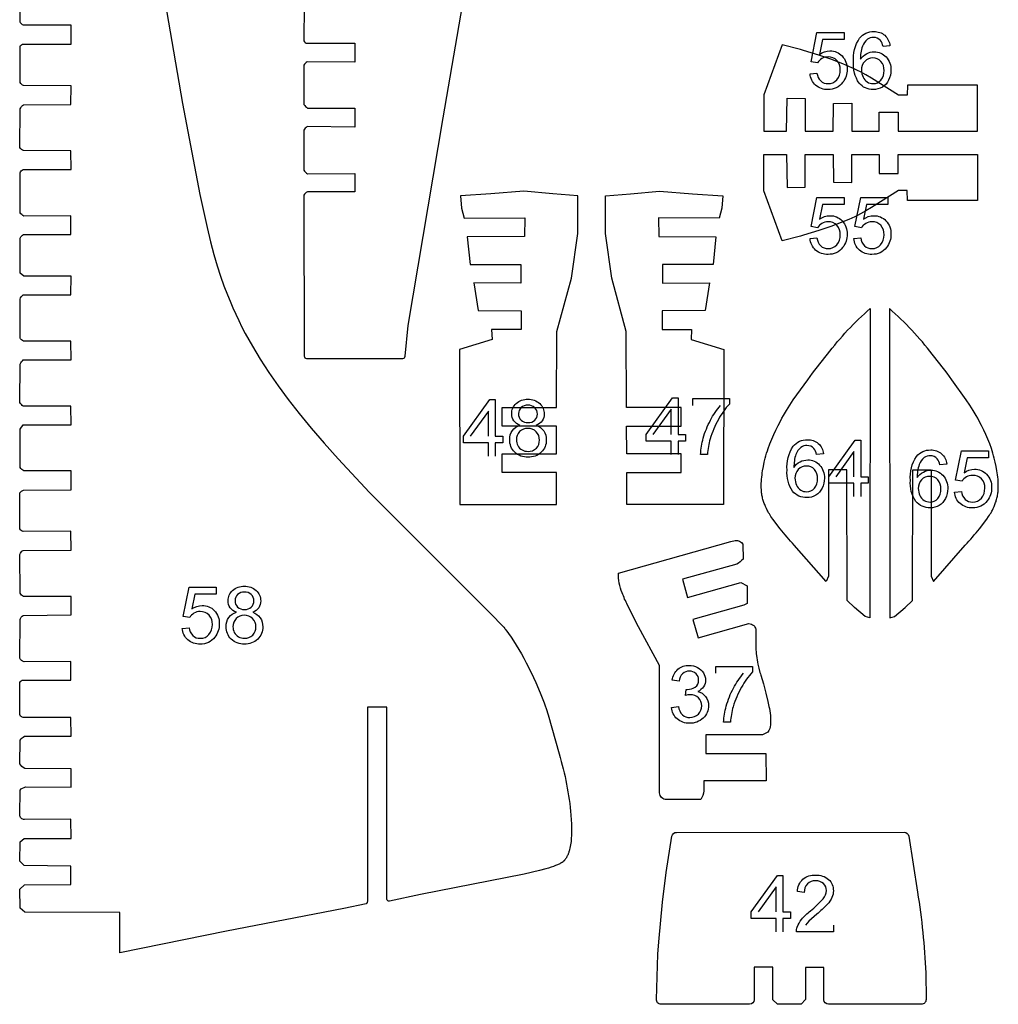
# Model space of a CAD drawing. Extents: x -306 to 77, y -230 to 818.
# Tile 1 of 15: x -303 to -131, y -230 to -56. Entities that reach past the tile are written whole.
import ezdxf

# ---------------------------------------------------------------- set-up
doc = ezdxf.new("R2010")
doc.units = 0
for name, color, linetype in [('DEFAULT', 18, 'CONTINUOUS'), ('LAYER_1', 18, 'CONTINUOUS'), ('LETTERS', 1, 'CONTINUOUS')]:
    doc.layers.add(name, color=color, linetype=linetype)

msp = doc.modelspace()

# ---------------------------------------------------------------- linework, layer by layer
at = {"layer": 'DEFAULT'}
for points in [[(-208.47, -127.87), (-218.04, -127.87), (-218.04, -124.58), (-208.46, -124.58), (-208.41, -111.26), (-205.86, -101.87), (-204.74, -94.01), (-204.74, -87.37), (-209.12, -87.02), (-214.23, -86.56), (-220.05, -87.02), (-225.35, -87.37), (-225.2, -89.57), (-224.71, -91.31), (-214.05, -91.25), (-214.14, -94.55), (-224.18, -94.57), (-223.67, -99.47), (-214.76, -99.47), (-214.75, -102.73), (-223.01, -102.68), (-222.26, -107.56), (-214.71, -107.58), (-214.69, -110.9), (-219.89, -110.87), (-219.82, -112.63), (-225.56, -114.42), (-225.51, -141.67), (-208.51, -141.67), (-208.5, -136.02), (-218.04, -136.02), (-218.04, -132.73), (-208.48, -132.73), (-208.47, -127.87)], [(-196.15, -127.87), (-186.58, -127.87), (-186.58, -124.58), (-196.16, -124.58), (-196.21, -111.26), (-198.76, -101.87), (-199.88, -94.01), (-199.88, -87.37), (-195.49, -87.02), (-190.39, -86.56), (-184.57, -87.02), (-179.26, -87.37), (-179.42, -89.57), (-179.91, -91.31), (-190.57, -91.25), (-190.48, -94.55), (-180.44, -94.57), (-180.95, -99.47), (-189.85, -99.47), (-189.87, -102.73), (-181.6, -102.68), (-182.35, -107.56), (-189.9, -107.58), (-189.93, -110.9), (-184.72, -110.87), (-184.8, -112.63), (-179.06, -114.42), (-179.11, -141.67), (-196.1, -141.67), (-196.12, -136.02), (-186.58, -136.02), (-186.58, -132.73), (-196.13, -132.73), (-196.15, -127.87)]]:
    msp.add_lwpolyline(points, dxfattribs=at)
at = {"layer": 'LAYER_1'}
for points in [[(-278.31, -47.55), (-274.26, -71.16), (-271.21, -87.16), (-269.92, -92.97), (-269.31, -95.44), (-268.72, -97.67), (-268.13, -99.68), (-267.55, -101.52), (-266.96, -103.21), (-266.35, -104.78), (-265.89, -105.93), (-265.4, -107.06), (-264.88, -108.19), (-264.35, -109.32), (-263.79, -110.45), (-263.2, -111.58), (-262.59, -112.71), (-261.95, -113.84), (-260.57, -116.12), (-259.08, -118.43), (-257.44, -120.79), (-255.66, -123.2), (-253.73, -125.67), (-251.63, -128.23), (-249.35, -130.89), (-246.9, -133.64), (-241.39, -139.52), (-219.67, -161.22), (-218.27, -162.7), (-217.77, -163.26), (-217.58, -163.49), (-217.49, -163.59), (-217.42, -163.68), (-216.94, -164.32), (-216.48, -164.97), (-216.02, -165.66), (-215.57, -166.37), (-215.11, -167.14), (-214.66, -167.91), (-214.23, -168.69), (-213.81, -169.48), (-212.94, -171.22), (-212.13, -172.98), (-211.37, -174.76), (-210.65, -176.56), (-210.48, -177.05), (-210.3, -177.56), (-209.94, -178.65), (-208.01, -185.52, -0.048796), (-205.94, -196.29), (-205.88, -197.13), (-205.84, -197.8), (-205.82, -198.48), (-205.82, -199.13), (-205.84, -199.79), (-205.88, -200.37), (-205.9, -200.65), (-205.93, -200.94), (-205.97, -201.23), (-206.01, -201.51), (-206.06, -201.8), (-206.12, -202.08), (-206.18, -202.34), (-206.22, -202.46), (-206.25, -202.59), (-206.29, -202.72), (-206.33, -202.84), (-206.38, -202.97), (-206.42, -203.09), (-206.46, -203.19), (-206.5, -203.28), (-206.55, -203.38), (-206.59, -203.47), (-206.64, -203.57), (-206.69, -203.66), (-206.74, -203.75), (-206.79, -203.84), (-206.85, -203.92), (-206.9, -204), (-206.96, -204.08), (-207.01, -204.15), (-207.04, -204.18), (-207.06, -204.21), (-207.11, -204.26), (-207.16, -204.31), (-207.21, -204.37), (-207.24, -204.4), (-207.28, -204.43), (-207.32, -204.47), (-207.36, -204.5), (-207.4, -204.53), (-207.44, -204.56), (-207.49, -204.6), (-207.54, -204.63), (-207.59, -204.66), (-207.65, -204.7), (-207.76, -204.76), (-207.89, -204.83), (-208.02, -204.9), (-208.17, -204.96), (-208.32, -205.03), (-208.48, -205.1), (-208.65, -205.17), (-209.03, -205.3), (-209.44, -205.44), (-209.89, -205.59), (-210.38, -205.73), (-211.49, -206.03), (-214.2, -206.67), (-232.4, -210.24), (-237.83, -211.42, -0.469429), (-238.32, -211.06), (-238.34, -177.31), (-241.72, -177.31), (-241.69, -211.34), (-241.79, -211.65), (-241.97, -211.9), (-245.87, -212.71), (-266.49, -216.68), (-285.27, -220.53), (-285.24, -216.09), (-285.26, -213.41), (-301.96, -213.38), (-302.77, -212.62), (-302.87, -209.3), (-302.01, -208.53), (-293.89, -208.51), (-293.89, -205.24), (-302.11, -205.16), (-302.87, -204.4), (-302.82, -200.98), (-302.11, -200.37), (-293.84, -200.39), (-293.91, -197.02), (-302.04, -197.04, -0.416449), (-302.84, -196.25), (-302.82, -191.87, -0.13168), (-301.83, -191.31), (-293.85, -191.36), (-293.85, -188.12), (-301.98, -188.09, -0.138237), (-302.85, -187.25), (-302.8, -183.1, -0.128158), (-302.03, -182.42), (-293.85, -182.39), (-293.86, -179.12), (-302.01, -179.1, -0.413981), (-302.85, -178.61), (-302.83, -172.97, -0.304143), (-302.24, -172.53), (-293.87, -172.55), (-293.86, -169.28), (-302.11, -169.3, -0.323596), (-302.83, -168.67), (-302.81, -161.89, -0.170128), (-302.28, -161.17), (-293.84, -161.09), (-293.85, -157.81), (-302.18, -157.81), (-302.57, -157.58), (-302.82, -157.25), (-302.85, -150.46, -0.155609), (-302.29, -149.72), (-293.85, -149.71), (-293.86, -146.36), (-302.24, -146.43, -0.142564), (-302.87, -145.94), (-302.85, -139.59), (-302.57, -139.33), (-302.19, -139.13), (-293.82, -139.08), (-293.84, -135.73), (-302.15, -135.73, -0.153885), (-302.81, -135.18), (-302.82, -128.39), (-302.28, -127.65), (-293.85, -127.65), (-293.86, -124.35), (-302.24, -124.35, -0.122371), (-302.85, -123.72), (-302.82, -116.96, -0.082135), (-302.24, -116.21), (-293.85, -116.2), (-293.86, -112.95), (-302.22, -112.92, -0.163889), (-302.82, -112.38), (-302.82, -105.56, -0.186971), (-302.26, -104.8), (-293.87, -104.79), (-293.85, -101.51), (-302.17, -101.5), (-302.81, -100.97), (-302.79, -94.8, -0.110047), (-302.2, -94.15), (-293.86, -94.15), (-293.88, -90.9), (-302.12, -90.93, -0.142201), (-302.8, -90.35), (-302.82, -83.34, -0.17658), (-302.28, -82.75), (-293.83, -82.74), (-293.86, -79.49), (-302.19, -79.41, -0.154424), (-302.84, -78.9), (-302.8, -72.08, -0.130698), (-302.23, -71.36), (-293.87, -71.32), (-293.83, -68.03), (-302.23, -68, -0.15459), (-302.79, -67.44), (-302.8, -61.13, -0.362546), (-302.2, -60.68), (-293.83, -60.68), (-293.84, -57.38), (-302.22, -57.39, -0.154037), (-302.82, -56.8), (-302.8, -49.94, -0.126319)], [(-252.91, -87.25), (-252.85, -115.55, 0.414252), (-252.44, -115.96), (-235.5, -115.96, 0.398036), (-235.09, -115.57), (-234.56, -110.19), (-228.4, -73.68), (-224.35, -50.07)], [(-252.88, -53.78), (-252.89, -60.1, 0.362503), (-252.29, -60.54), (-243.92, -60.54), (-243.93, -63.85), (-252.31, -63.84, 0.154311), (-252.91, -64.42), (-252.89, -71.29, 0.126379), (-252.25, -71.94), (-243.93, -71.96), (-243.93, -75.29), (-252.35, -75.21, 0.142467), (-252.93, -75.84), (-252.93, -82.87, 0.150771), (-252.25, -83.48), (-243.94, -83.44), (-243.95, -86.66), (-252.29, -86.66, 0.13669), (-252.91, -87.25)], [(-161.06, -155.2), (-166.67, -148.82, -0.015408), (-169.17, -145.91), (-170.46, -144.21), (-170.77, -143.77), (-170.92, -143.55), (-171.06, -143.32), (-171.2, -143.1), (-171.33, -142.86), (-171.45, -142.63), (-171.57, -142.39), (-171.73, -142.04), (-171.88, -141.68), (-171.95, -141.5), (-172.01, -141.31), (-172.07, -141.13), (-172.13, -140.94), (-172.19, -140.76), (-172.24, -140.57), (-172.28, -140.38), (-172.32, -140.19), (-172.36, -140), (-172.39, -139.81), (-172.42, -139.62), (-172.44, -139.43), (-172.46, -139.06), (-172.48, -138.69), (-172.48, -138.32), (-172.47, -137.95), (-172.45, -137.57), (-172.43, -137.2), (-172.39, -136.83), (-172.35, -136.45), (-172.3, -136.08), (-172.24, -135.71), (-172.1, -134.96), (-171.95, -134.23), (-171.77, -133.51), (-171.66, -133.09), (-171.54, -132.66), (-171.41, -132.24), (-171.27, -131.82), (-170.97, -130.99), (-170.64, -130.17), (-170.29, -129.36), (-169.91, -128.56), (-169.52, -127.76), (-169.12, -126.98), (-168.86, -126.5), (-168.59, -126.03), (-168.04, -125.1), (-167.45, -124.18), (-166.85, -123.28), (-164.32, -119.73, -0.014194), (-160.85, -115.24, -0.051547), (-153.32, -107.18), (-153.37, -161.58), (-154.2, -161.36), (-156.1, -159.75), (-157.38, -158.52), (-157.43, -135.58), (-160.64, -135.58), (-160.67, -154.28), (-161.06, -155.2)], [(-142.22, -155.2), (-136.61, -148.82, 0.015408), (-134.11, -145.91), (-132.81, -144.21), (-132.51, -143.77), (-132.36, -143.55), (-132.22, -143.32), (-132.08, -143.1), (-131.95, -142.86), (-131.83, -142.63), (-131.71, -142.39), (-131.55, -142.04), (-131.48, -141.86), (-131.4, -141.68), (-131.33, -141.5), (-131.27, -141.31), (-131.2, -141.13), (-131.15, -140.94), (-131.09, -140.76), (-131.04, -140.57), (-131, -140.38), (-130.95, -140.19), (-130.92, -140), (-130.89, -139.81), (-130.86, -139.62), (-130.84, -139.43), (-130.82, -139.06), (-130.8, -138.69), (-130.8, -138.32), (-130.81, -137.95), (-130.82, -137.57), (-130.85, -137.2), (-130.89, -136.83), (-130.93, -136.45), (-130.98, -136.08), (-131.04, -135.71), (-131.18, -134.96), (-131.33, -134.23), (-131.51, -133.51), (-131.62, -133.09), (-131.74, -132.66), (-131.87, -132.24), (-132.01, -131.82), (-132.31, -130.99), (-132.64, -130.17), (-132.99, -129.36), (-133.37, -128.56), (-133.76, -127.76), (-134.16, -126.98), (-134.42, -126.5), (-134.69, -126.03), (-135.24, -125.1), (-135.83, -124.18), (-136.43, -123.28), (-138.96, -119.73, 0.014205), (-142.43, -115.24, 0.051525), (-149.96, -107.18), (-149.9, -161.58), (-149.08, -161.36), (-147.17, -159.75), (-145.9, -158.52), (-145.85, -135.58), (-142.63, -135.58), (-142.61, -154.28), (-142.22, -155.2)], [(-171.64, -190.25), (-182.56, -190.26), (-182.59, -192.02, -0.142161), (-183.12, -193.56), (-189.14, -193.53, -0.425222), (-190.37, -192.37), (-190.37, -169.98), (-194.09, -163.15), (-196, -159.35, -0.031723), (-196.93, -157.18, -0.099027), (-197.61, -153.72), (-177.83, -148.15), (-177.08, -147.97, -0.300951), (-175.71, -148.66), (-175.69, -151.27, -0.073031), (-176.78, -152.17), (-186.35, -154.77), (-185.47, -158.01), (-176.08, -155.36), (-174.96, -155.94), (-174.96, -159.06), (-175.52, -159.34), (-184.53, -161.88), (-183.58, -165.08), (-174.64, -162.57, -0.090997), (-173.81, -162.91, -0.097497), (-173.43, -163.59), (-173.43, -166.5), (-173.41, -167.08), (-173.38, -167.66), (-173.35, -167.95), (-173.32, -168.24), (-173.27, -168.62), (-173.22, -168.99), (-173.15, -169.36), (-173.07, -169.73), (-172.9, -170.47), (-172.71, -171.2), (-172.64, -171.45), (-172.57, -171.7), (-172.1, -173.19), (-171.66, -174.81), (-171.31, -176.33), (-171.31, -176.33), (-171.13, -177.16, -0.083999), (-170.87, -180.39, -0.153223), (-171.31, -181.69), (-172.28, -182.17), (-182.2, -182.17), (-182.2, -185.44), (-171.65, -185.44), (-171.64, -190.25)], [(-164.7, -223.06), (-164.72, -227.2), (-164.69, -228.73), (-165.44, -229.53), (-169.61, -229.51), (-170.43, -228.75), (-170.44, -223.03), (-173.7, -223.01), (-173.71, -228.74, -0.414185), (-174.53, -229.55), (-190.11, -229.55, -0.430377), (-190.92, -228.69), (-190.64, -220.73), (-190.64, -220.73), (-190.5, -218.58), (-189.86, -211.58), (-189.19, -206.35), (-189.19, -206.35), (-188.2, -200, -0.372235), (-187.38, -199.32), (-147.34, -199.29, -0.369184), (-146.54, -199.99), (-145.01, -209.84, -0.02865), (-143.56, -224.03), (-143.56, -224.03), (-143.5, -228.73, -0.417772), (-144.32, -229.55), (-160.65, -229.55, -0.414097), (-161.46, -228.74), (-161.46, -223.06), (-164.7, -223.06)]]:
    msp.add_lwpolyline(points, format="xyb", dxfattribs=at)
for points in [[(-172, -76), (-168.05, -76), (-167.94, -70.23), (-164.78, -70.28), (-164.78, -76), (-159.83, -76), (-159.8, -71.15), (-156.56, -71.1), (-156.56, -76), (-151.72, -76), (-151.74, -72.68), (-148.42, -72.68), (-148.4, -76), (-134.47, -76), (-134.47, -67.93), (-146.77, -67.91), (-146.82, -69.69), (-148.33, -69.69), (-153.1, -66.7), (-154.07, -66.12), (-155.06, -65.58), (-155.55, -65.32), (-156.05, -65.08), (-157.07, -64.61), (-158.11, -64.18), (-159.17, -63.76), (-160.23, -63.37), (-162.38, -62.65), (-165.05, -61.8), (-165.58, -61.65), (-168.79, -60.84), (-172, -69.64), (-172, -76)], [(-172, -80.13), (-168.05, -80.13), (-167.94, -85.9), (-164.78, -85.85), (-164.78, -80.13), (-159.83, -80.13), (-159.8, -84.98), (-156.56, -85.03), (-156.56, -80.13), (-151.72, -80.13), (-151.74, -83.45), (-148.42, -83.45), (-148.4, -80.13), (-134.47, -80.13), (-134.47, -88.19), (-146.77, -88.22), (-146.82, -86.43), (-148.33, -86.44), (-153.1, -89.43), (-154.07, -90.01), (-155.06, -90.55), (-155.55, -90.81), (-156.05, -91.05), (-157.07, -91.52), (-158.11, -91.95), (-159.17, -92.36), (-160.23, -92.75), (-162.38, -93.48), (-165.05, -94.32), (-165.58, -94.47), (-168.79, -95.29), (-172, -86.48), (-172, -80.13)]]:
    msp.add_lwpolyline(points, dxfattribs=at)
at = {"layer": 'LETTERS'}
for points in [[(-163.9, -65.91), (-162.69, -65.79, 0.172827), (-162.03, -67.18, 0.19315), (-160.74, -67.65, 0.222694), (-159.2, -66.99, 0.190048), (-158.6, -65.21, 0.196067), (-159.17, -63.56, 0.214435), (-160.74, -62.95, 0.140394), (-161.83, -63.24, 0.122103), (-162.57, -63.98), (-163.72, -63.8), (-162.69, -58.68), (-157.93, -58.68), (-157.93, -59.88), (-161.71, -59.88), (-162.23, -62.5, -0.161043), (-160.4, -61.87, -0.21325), (-158.26, -62.78, -0.200352), (-157.39, -65.11, -0.172468), (-158.17, -67.46, -0.244519), (-160.74, -68.68, -0.190188), (-162.93, -67.92, -0.194762), (-163.9, -65.91)], [(-149.86, -60.97), (-151.07, -61.09, 0.126501), (-151.53, -60.04, 0.214441), (-152.75, -59.52, 0.155606), (-153.81, -59.85, 0.132823), (-154.69, -61.07, 0.091829), (-155.04, -63.37, -0.131952), (-153.96, -62.38, -0.119806), (-152.62, -62.05, -0.213787), (-150.54, -62.95, -0.199696), (-149.68, -65.28, -0.118427), (-150.08, -67.02, -0.143669), (-151.19, -68.25, -0.139573), (-152.79, -68.68, -0.230165), (-155.28, -67.55, -0.173379), (-156.25, -63.84, -0.167201), (-155.18, -59.64, -0.237815), (-152.68, -58.5, -0.187038), (-150.76, -59.15, -0.188201), (-149.86, -60.97)], [(-154.86, -65.28, 0.112533), (-154.59, -66.48, 0.144169), (-153.84, -67.35, 0.145127), (-152.8, -67.65, 0.22507), (-151.44, -67.03, 0.187105), (-150.88, -65.34, 0.1924), (-151.43, -63.73, 0.219238), (-152.85, -63.13, 0.208392), (-154.27, -63.73, 0.204963), (-154.86, -65.28)], [(-163.9, -94.9), (-162.69, -94.78, 0.172827), (-162.03, -96.18, 0.19315), (-160.74, -96.65, 0.222694), (-159.2, -95.98, 0.190048), (-158.6, -94.21, 0.196067), (-159.17, -92.56, 0.214435), (-160.74, -91.95, 0.140394), (-161.83, -92.24, 0.122103), (-162.57, -92.98), (-163.72, -92.79), (-162.69, -87.67), (-157.93, -87.67), (-157.93, -88.88), (-161.71, -88.88), (-162.23, -91.49, -0.161043), (-160.4, -90.87, -0.21325), (-158.26, -91.77, -0.200352), (-157.39, -94.11, -0.172468), (-158.17, -96.46, -0.244519), (-160.74, -97.67, -0.190188), (-162.93, -96.92, -0.194762), (-163.9, -94.9)], [(-156.19, -94.9), (-154.98, -94.78, 0.172827), (-154.32, -96.18, 0.19315), (-153.03, -96.65, 0.222694), (-151.49, -95.98, 0.190048), (-150.88, -94.21, 0.196067), (-151.46, -92.56, 0.214435), (-153.03, -91.95, 0.140394), (-154.12, -92.24, 0.122103), (-154.86, -92.98), (-156.01, -92.79), (-154.98, -87.67), (-150.22, -87.67), (-150.22, -88.88), (-154, -88.88), (-154.52, -91.49, -0.161043), (-152.69, -90.87, -0.21325), (-150.55, -91.77, -0.200352), (-149.68, -94.11, -0.172468), (-150.46, -96.46, -0.244519), (-153.03, -97.67, -0.190188), (-155.22, -96.92, -0.194762), (-156.19, -94.9)], [(-214.91, -127.74, -0.154301), (-216, -126.95, -0.156053), (-216.36, -125.72, -0.214883), (-215.58, -123.9, -0.197968), (-213.52, -123.16, -0.198952), (-211.43, -123.92, -0.214096), (-210.64, -125.75, -0.155234), (-210.99, -126.95, -0.15259), (-212.06, -127.74, -0.165647), (-210.73, -128.71, -0.153221), (-210.28, -130.31, -0.209259), (-211.16, -132.47, -0.203953), (-213.5, -133.34, -0.204604), (-215.83, -132.46, -0.208562), (-216.72, -130.27, -0.159411), (-216.25, -128.64, -0.176935), (-214.91, -127.74)], [(-215.16, -125.68, 0.209471), (-214.71, -126.82, 0.202556), (-213.48, -127.26, 0.203005), (-212.29, -126.82, 0.209754), (-211.84, -125.75, 0.209959), (-212.3, -124.64, 0.203457), (-213.5, -124.19, 0.200999), (-214.7, -124.63, 0.212142), (-215.16, -125.68)], [(-184.53, -124.23), (-184.53, -123.03), (-178.09, -123.03), (-178.09, -124, 0.060347), (-180, -126.69, 0.058125), (-181.47, -130.12, 0.055346), (-181.94, -132.85), (-183.15, -132.85, -0.059451), (-182.68, -130.02, -0.058466), (-181.41, -126.83, -0.057287), (-179.65, -124.23)], [(-215.52, -130.28, 0.112278), (-215.29, -131.29, 0.165133), (-214.55, -132.05, 0.125176), (-213.49, -132.32, 0.209173), (-212.03, -131.76, 0.203875), (-211.48, -130.32, 0.434621), (-213.53, -128.28, 0.212186), (-214.97, -128.85, 0.201219), (-215.52, -130.28)], [(-161.55, -132.73), (-162.76, -132.85, 0.126501), (-163.22, -131.81, 0.214441), (-164.45, -131.29, 0.155606), (-165.5, -131.61, 0.132823), (-166.39, -132.84, 0.091829), (-166.73, -135.14, -0.131952), (-165.65, -134.14, -0.119806), (-164.31, -133.82, -0.213787), (-162.23, -134.72, -0.199696), (-161.37, -137.04, -0.118427), (-161.78, -138.78, -0.143669), (-162.88, -140.02, -0.139573), (-164.49, -140.44, -0.230165), (-166.97, -139.32, -0.173379), (-167.94, -135.61, -0.167201), (-166.87, -131.41, -0.237815), (-164.37, -130.26, -0.187038), (-162.45, -130.92, -0.188201), (-161.55, -132.73)], [(-139.87, -134.54), (-141.08, -134.66, 0.126501), (-141.54, -133.62, 0.214441), (-142.76, -133.09, 0.155606), (-143.82, -133.42, 0.132823), (-144.71, -134.65, 0.091829), (-145.05, -136.94, -0.131952), (-143.97, -135.95, -0.119806), (-142.63, -135.62, -0.213787), (-140.55, -136.52, -0.199696), (-139.69, -138.85, -0.118427), (-140.09, -140.59, -0.143669), (-141.2, -141.82, -0.139573), (-142.8, -142.25, -0.230165), (-145.29, -141.12, -0.173379), (-146.26, -137.42, -0.167201), (-145.19, -133.21, -0.237815), (-142.69, -132.07, -0.187038), (-140.77, -132.73, -0.188201), (-139.87, -134.54)], [(-138.49, -139.48), (-137.28, -139.36, 0.172827), (-136.62, -140.76, 0.19315), (-135.33, -141.23, 0.222694), (-133.78, -140.56, 0.190048), (-133.18, -138.79, 0.196067), (-133.75, -137.13, 0.214435), (-135.33, -136.53, 0.140394), (-136.42, -136.81, 0.122103), (-137.16, -137.55), (-138.3, -137.37), (-137.28, -132.25), (-132.52, -132.25), (-132.52, -133.46), (-136.3, -133.46), (-136.82, -136.07, -0.161043), (-134.99, -135.44, -0.21325), (-132.85, -136.35, -0.200352), (-131.98, -138.69, -0.172468), (-132.76, -141.04, -0.244519), (-135.33, -142.25, -0.190188), (-137.52, -141.49, -0.194762), (-138.49, -139.48)], [(-166.55, -137.04, 0.112533), (-166.28, -138.24, 0.144169), (-165.53, -139.12, 0.145127), (-164.49, -139.42, 0.22507), (-163.13, -138.8, 0.187105), (-162.58, -137.11, 0.1924), (-163.12, -135.49, 0.219238), (-164.54, -134.9, 0.208392), (-165.97, -135.49, 0.204963), (-166.55, -137.04)], [(-144.87, -138.85, 0.112533), (-144.6, -140.05, 0.144169), (-143.85, -140.93, 0.145127), (-142.81, -141.23, 0.22507), (-141.45, -140.61, 0.187105), (-140.9, -138.92, 0.1924), (-141.44, -137.3, 0.219238), (-142.86, -136.71, 0.208392), (-144.29, -137.3, 0.204963), (-144.87, -138.85)], [(-274.29, -163.44), (-273.09, -163.32, 0.172827), (-272.43, -164.72, 0.19315), (-271.13, -165.19, 0.222694), (-269.59, -164.52, 0.190048), (-268.99, -162.75, 0.196067), (-269.56, -161.1, 0.214435), (-271.14, -160.49, 0.140394), (-272.23, -160.77, 0.122103), (-272.97, -161.51), (-274.11, -161.33), (-273.09, -156.21), (-268.33, -156.21), (-268.33, -157.42), (-272.1, -157.42), (-272.62, -160.03, -0.161043), (-270.79, -159.41, -0.21325), (-268.66, -160.31, -0.200352), (-267.78, -162.65, -0.172468), (-268.56, -165, -0.244519), (-271.14, -166.21, -0.190188), (-273.32, -165.45, -0.194762), (-274.29, -163.44)], [(-264.76, -160.61, -0.154301), (-265.86, -159.82, -0.156053), (-266.22, -158.59, -0.214883), (-265.44, -156.77, -0.197968), (-263.37, -156.03, -0.198952), (-261.29, -156.79, -0.214096), (-260.5, -158.62, -0.155234), (-260.85, -159.82, -0.15259), (-261.91, -160.61, -0.165647), (-260.59, -161.58, -0.153221), (-260.13, -163.18, -0.209259), (-261.02, -165.34, -0.203953), (-263.36, -166.21, -0.204604), (-265.69, -165.33, -0.208562), (-266.58, -163.14, -0.159411), (-266.11, -161.51, -0.176935), (-264.76, -160.61)], [(-265.01, -158.55, 0.209471), (-264.56, -159.69, 0.202556), (-263.34, -160.13, 0.203005), (-262.15, -159.69, 0.209754), (-261.7, -158.62, 0.209959), (-262.16, -157.51, 0.203457), (-263.36, -157.06, 0.200999), (-264.56, -157.5, 0.212142), (-265.01, -158.55)], [(-265.37, -163.15, 0.112278), (-265.14, -164.16, 0.165133), (-264.41, -164.92, 0.125176), (-263.35, -165.19, 0.209173), (-261.89, -164.62, 0.203875), (-261.34, -163.19, 0.434621), (-263.39, -161.15, 0.212186), (-264.83, -161.72, 0.201219), (-265.37, -163.15)], [(-188.25, -177.36), (-187.05, -177.18, 0.157208), (-186.33, -178.65, 0.190824), (-185.05, -179.11, 0.207035), (-183.54, -178.51, 0.206792), (-182.95, -177.04, 0.21215), (-183.51, -175.66, 0.201438), (-184.95, -175.12, 0.06086), (-185.83, -175.25), (-185.69, -174.17), (-185.49, -174.18, 0.150126), (-184.11, -173.77, 0.267883), (-183.49, -172.52, 0.212216), (-183.95, -171.41, 0.201176), (-185.13, -170.97, 0.194147), (-186.32, -171.41, 0.171909), (-186.93, -172.72), (-188.13, -172.54, -0.176006), (-187.13, -170.63, -0.185359), (-185.17, -169.95, -0.121536), (-183.69, -170.3, -0.143029), (-182.65, -171.26, -0.137196), (-182.29, -172.54, -0.148173), (-182.63, -173.72, -0.143231), (-183.66, -174.56, -0.172968), (-182.26, -175.41, -0.174942), (-181.75, -177.01, -0.2139), (-182.7, -179.22, -0.199954), (-185.09, -180.13, -0.190219), (-187.27, -179.36, -0.194452), (-188.25, -177.36)], [(-180.48, -171.34), (-180.48, -170.13), (-174.04, -170.13), (-174.04, -171.11, 0.060347), (-175.95, -173.79, 0.058125), (-177.42, -177.22, 0.055346), (-177.89, -179.95), (-179.1, -179.95, -0.059451), (-178.63, -177.12, -0.058466), (-177.36, -173.93, -0.057287), (-175.6, -171.34)], [(-159.8, -215.61), (-159.8, -216.82), (-166.31, -216.82, -0.097474), (-166.17, -215.96, -0.08646), (-165.39, -214.62, -0.045911), (-163.83, -213.12, 0.040779), (-161.62, -210.99, 0.172586), (-161.01, -209.53, 0.219617), (-161.54, -208.33, 0.193668), (-162.93, -207.84, 0.206195), (-164.37, -208.38, 0.202699), (-164.92, -209.89), (-166.13, -209.71, -0.196814), (-165.16, -207.56, -0.186558), (-162.9, -206.82, -0.197806), (-160.64, -207.61, -0.214499), (-159.8, -209.58, -0.101399), (-160.05, -210.75, -0.080554), (-160.85, -211.96, -0.030754), (-162.71, -213.71), (-164.13, -214.95), (-164.69, -215.61)]]:
    msp.add_lwpolyline(points, format="xyb", dxfattribs=at)
for points in [[(-188.33, -132.85), (-188.33, -130.5), (-192.73, -130.5), (-192.73, -129.35), (-188.09, -122.91), (-187.12, -122.91), (-187.12, -129.35), (-185.8, -129.35), (-185.8, -130.5), (-187.12, -130.5), (-187.12, -132.85)], [(-220.46, -133.16), (-220.46, -130.81), (-224.85, -130.81), (-224.85, -129.67), (-220.22, -123.22), (-219.25, -123.22), (-219.25, -129.67), (-217.93, -129.67), (-217.93, -130.81), (-219.25, -130.81), (-219.25, -133.16)], [(-220.46, -129.67), (-220.46, -125.23), (-223.65, -129.67)], [(-188.33, -129.35), (-188.33, -124.92), (-191.52, -129.35)], [(-156.19, -140.26), (-156.19, -137.91), (-160.59, -137.91), (-160.59, -136.77), (-155.95, -130.32), (-154.99, -130.32), (-154.99, -136.77), (-153.66, -136.77), (-153.66, -137.91), (-154.99, -137.91), (-154.99, -140.26)], [(-156.19, -136.77), (-156.19, -132.33), (-159.38, -136.77)], [(-169.86, -216.82), (-169.86, -214.47), (-174.26, -214.47), (-174.26, -213.32), (-169.62, -206.88), (-168.66, -206.88), (-168.66, -213.32), (-167.33, -213.32), (-167.33, -214.47), (-168.66, -214.47), (-168.66, -216.82)], [(-169.86, -213.32), (-169.86, -208.89), (-173.05, -213.32)]]:
    msp.add_lwpolyline(points, dxfattribs=at)

doc.saveas('drawing.dxf')
